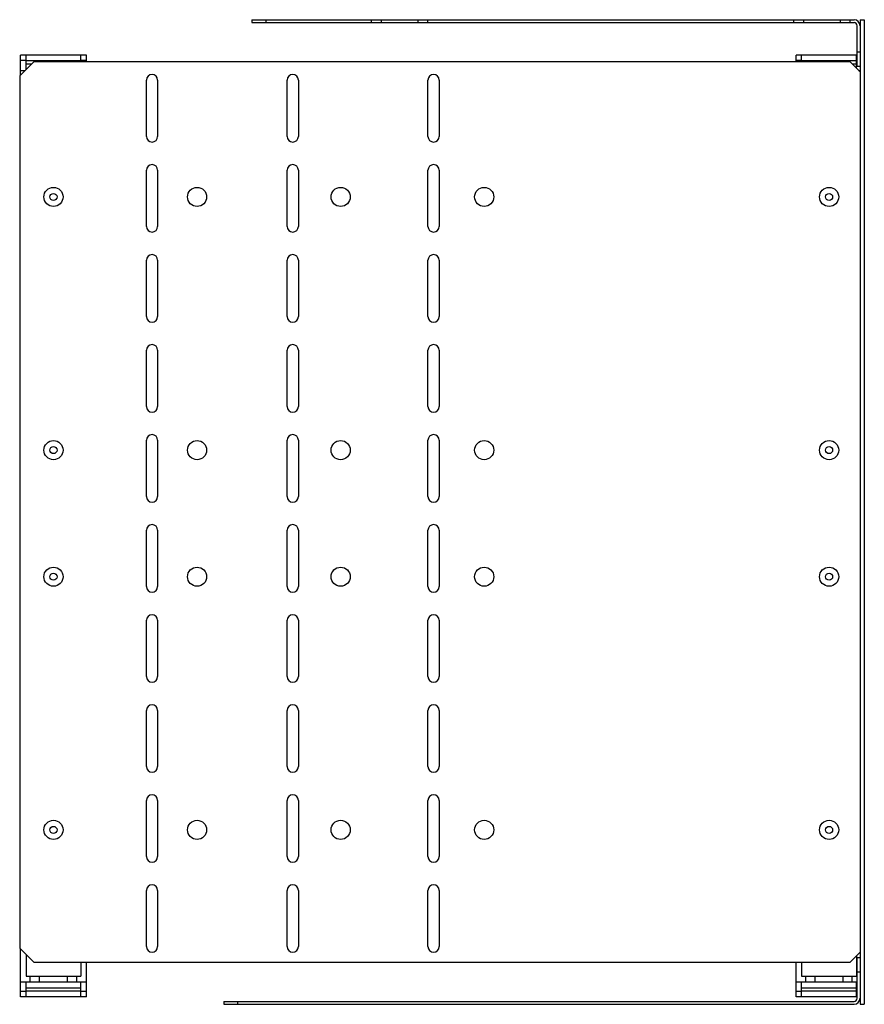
# Model space of a CAD drawing. Header units: millimetres. Extents: x 43 to 343, y 93 to 443.
import ezdxf

# ---------------------------------------------------------------- set-up
doc = ezdxf.new("R2010")
doc.units = ezdxf.units.MM
doc.header["$LTSCALE"] = 34.96037
doc.layers.get('0').update_dxf_attribs({"linetype": 'CONTINUOUS'})

msp = doc.modelspace()

# ---------------------------------------------------------------- linework, layer by layer
at = {"color": 7}
for p, q in [((125.39, 443.16), (125.39, 442.16)), ((125.39, 443.16), (339.24, 443.16)), ((125.39, 442.16), (339.24, 442.16)), ((130.39, 442.16), (130.39, 443.16)), ((167.89, 442.16), (167.89, 443.16)), ((171.39, 442.16), (171.39, 443.16)), ((184.39, 442.16), (184.39, 443.16)), ((187.89, 442.16), (187.89, 443.16)), ((317.89, 442.16), (317.89, 443.16)), ((321.39, 442.16), (321.39, 443.16)), ((334.39, 442.16), (334.39, 443.16)), ((337.89, 442.16), (337.89, 443.16)), ((340.39, 426.66), (340.39, 441.01)), ((341.39, 443.16), (341.39, 93.16)), ((341.39, 443.16), (342.89, 443.16)), ((342.89, 443.16), (342.89, 93.16)), ((43.14, 423.41), (43.14, 430.54)), ((66.64, 430.54), (43.14, 430.54)), ((45.14, 425.41), (45.14, 430.54)), ((64.64, 428.16), (64.64, 430.54)), ((66.64, 428.16), (66.64, 430.54)), ((318.64, 428.16), (318.64, 430.54)), ((340.39, 430.54), (318.64, 430.54)), ((320.64, 428.16), (320.64, 430.54)), ((340.14, 425.91), (340.14, 430.54)), ((341.39, 431.66), (340.39, 431.66)), ((47.89, 428.16), (42.89, 423.16)), ((45.14, 428.66), (43.14, 428.66)), ((64.64, 428.54), (45.14, 428.54)), ((47.12, 427.39), (45.14, 427.39)), ((337.89, 428.16), (47.89, 428.16)), ((66.64, 428.66), (64.64, 428.66)), ((320.64, 428.66), (318.64, 428.66)), ((340.14, 428.54), (320.64, 428.54)), ((341.39, 424.66), (337.89, 428.16)), ((340.14, 427.39), (338.66, 427.39)), ((340.39, 428.66), (340.14, 428.66)), ((43.14, 425.16), (44.89, 425.16)), ((340.39, 426.66), (341.39, 426.66)), ((340.89, 425.16), (341.39, 425.16)), ((42.89, 423.16), (42.89, 113.16)), ((87.89, 401.66), (87.89, 421.66)), ((91.89, 421.66), (91.89, 401.66)), ((137.89, 401.66), (137.89, 421.66)), ((141.89, 421.66), (141.89, 401.66)), ((187.89, 401.66), (187.89, 421.66)), ((191.89, 421.66), (191.89, 401.66)), ((87.89, 369.66), (87.89, 389.66)), ((91.89, 389.66), (91.89, 369.66)), ((137.89, 369.66), (137.89, 389.66)), ((141.89, 389.66), (141.89, 369.66)), ((187.89, 369.66), (187.89, 389.66)), ((191.89, 389.66), (191.89, 369.66)), ((87.89, 337.66), (87.89, 357.66)), ((91.89, 357.66), (91.89, 337.66)), ((137.89, 337.66), (137.89, 357.66)), ((141.89, 357.66), (141.89, 337.66)), ((187.89, 337.66), (187.89, 357.66)), ((191.89, 357.66), (191.89, 337.66)), ((87.89, 305.66), (87.89, 325.66)), ((91.89, 325.66), (91.89, 305.66)), ((137.89, 305.66), (137.89, 325.66)), ((141.89, 325.66), (141.89, 305.66)), ((187.89, 305.66), (187.89, 325.66)), ((191.89, 325.66), (191.89, 305.66)), ((87.89, 273.66), (87.89, 293.66)), ((91.89, 293.66), (91.89, 273.66)), ((137.89, 273.66), (137.89, 293.66)), ((141.89, 293.66), (141.89, 273.66)), ((187.89, 273.66), (187.89, 293.66)), ((191.89, 293.66), (191.89, 273.66)), ((87.89, 241.66), (87.89, 261.66)), ((91.89, 261.66), (91.89, 241.66)), ((137.89, 241.66), (137.89, 261.66)), ((141.89, 261.66), (141.89, 241.66)), ((187.89, 241.66), (187.89, 261.66)), ((191.89, 261.66), (191.89, 241.66)), ((87.89, 209.66), (87.89, 229.66)), ((91.89, 229.66), (91.89, 209.66)), ((137.89, 209.66), (137.89, 229.66)), ((141.89, 229.66), (141.89, 209.66)), ((187.89, 209.66), (187.89, 229.66)), ((191.89, 229.66), (191.89, 209.66)), ((87.89, 177.66), (87.89, 197.66)), ((91.89, 197.66), (91.89, 177.66)), ((137.89, 177.66), (137.89, 197.66)), ((141.89, 197.66), (141.89, 177.66)), ((187.89, 177.66), (187.89, 197.66)), ((191.89, 197.66), (191.89, 177.66)), ((87.89, 145.66), (87.89, 165.66)), ((91.89, 165.66), (91.89, 145.66)), ((137.89, 145.66), (137.89, 165.66)), ((141.89, 165.66), (141.89, 145.66)), ((187.89, 145.66), (187.89, 165.66)), ((191.89, 165.66), (191.89, 145.66)), ((87.89, 113.66), (87.89, 133.66)), ((91.89, 133.66), (91.89, 113.66)), ((137.89, 113.66), (137.89, 133.66)), ((141.89, 133.66), (141.89, 113.66)), ((187.89, 113.66), (187.89, 133.66)), ((191.89, 133.66), (191.89, 113.66)), ((42.89, 113.16), (47.89, 108.16)), ((43.14, 95.78), (43.14, 112.91)), ((45.14, 110.91), (45.14, 103.16)), ((337.89, 108.16), (341.39, 111.66)), ((340.14, 110.41), (340.14, 103.16)), ((341.39, 109.66), (340.39, 109.66)), ((340.39, 95.31), (340.39, 109.66)), ((47.89, 108.16), (337.89, 108.16)), ((64.64, 108.16), (64.64, 103.16)), ((66.64, 95.78), (66.64, 108.16)), ((318.64, 95.78), (318.64, 108.16)), ((320.64, 108.16), (320.64, 103.16)), ((45.14, 103.16), (64.64, 103.16)), ((46.64, 101.16), (46.64, 103.16)), ((49.89, 101.16), (49.89, 103.16)), ((59.89, 101.16), (59.89, 103.16)), ((63.14, 101.16), (63.14, 103.16)), ((320.64, 103.16), (340.14, 103.16)), ((322.14, 101.16), (322.14, 103.16)), ((325.39, 101.16), (325.39, 103.16)), ((335.39, 101.16), (335.39, 103.16)), ((338.64, 101.16), (338.64, 103.16)), ((340.39, 104.66), (341.39, 104.66)), ((43.14, 101.16), (66.64, 101.16)), ((45.14, 95.78), (45.14, 101.16)), ((64.64, 98.93), (45.14, 98.93)), ((64.64, 95.78), (64.64, 101.16)), ((318.64, 101.16), (340.39, 101.16)), ((320.64, 95.78), (320.64, 101.16)), ((340.14, 98.93), (320.64, 98.93)), ((340.14, 95.78), (340.14, 101.16)), ((45.14, 97.66), (43.14, 97.66)), ((66.64, 95.78), (43.14, 95.78)), ((64.64, 97.78), (45.14, 97.78)), ((66.64, 97.66), (64.64, 97.66)), ((320.64, 97.66), (318.64, 97.66)), ((340.39, 95.78), (318.64, 95.78)), ((340.14, 97.78), (320.64, 97.78)), ((340.39, 97.66), (340.14, 97.66)), ((115.39, 94.16), (339.24, 94.16)), ((115.39, 94.16), (115.39, 93.16)), ((115.39, 93.16), (339.24, 93.16)), ((120.39, 93.16), (120.39, 94.16)), ((341.39, 93.16), (342.89, 93.16))]:
    msp.add_line(p, q, dxfattribs=at)
for centre, radius in [((54.89, 380.16), 3.4), ((105.89, 380.16), 3.4), ((156.89, 380.16), 3.4), ((207.89, 380.16), 3.4), ((330.39, 380.16), 3.4), ((54.89, 380.16), 1.25), ((330.39, 380.16), 1.25), ((54.89, 290.16), 3.4), ((54.89, 290.16), 1.25), ((105.89, 290.16), 3.4), ((156.89, 290.16), 3.4), ((207.89, 290.16), 3.4), ((330.39, 290.16), 3.4), ((330.39, 290.16), 1.25), ((54.89, 245.16), 3.4), ((105.89, 245.16), 3.4), ((156.89, 245.16), 3.4), ((207.89, 245.16), 3.4), ((330.39, 245.16), 3.4), ((54.89, 245.16), 1.25), ((330.39, 245.16), 1.25), ((54.89, 155.16), 3.4), ((105.89, 155.16), 3.4), ((156.89, 155.16), 3.4), ((207.89, 155.16), 3.4), ((330.39, 155.16), 3.4), ((54.89, 155.16), 1.25), ((330.39, 155.16), 1.25)]:
    msp.add_circle(centre, radius, dxfattribs=at)
for centre, radius, start, end in [((339.24, 441.01), 2.15, 0, 90), ((339.24, 441.01), 1.15, 0, 90), ((89.89, 421.66), 2, 0, 180), ((139.89, 421.66), 2, 0, 180), ((189.89, 421.66), 2, 0, 180), ((89.89, 401.66), 2, 180, 360), ((139.89, 401.66), 2, 180, 360), ((189.89, 401.66), 2, 180, 360), ((89.89, 389.66), 2, 0, 180), ((139.89, 389.66), 2, 0, 180), ((189.89, 389.66), 2, 0, 180), ((89.89, 369.66), 2, 180, 360), ((139.89, 369.66), 2, 180, 360), ((189.89, 369.66), 2, 180, 360), ((89.89, 357.66), 2, 0, 180), ((139.89, 357.66), 2, 0, 180), ((189.89, 357.66), 2, 0, 180), ((89.89, 337.66), 2, 180, 360), ((139.89, 337.66), 2, 180, 360), ((189.89, 337.66), 2, 180, 360), ((89.89, 325.66), 2, 0, 180), ((139.89, 325.66), 2, 0, 180), ((189.89, 325.66), 2, 0, 180), ((89.89, 305.66), 2, 180, 360), ((139.89, 305.66), 2, 180, 360), ((189.89, 305.66), 2, 180, 360), ((89.89, 293.66), 2, 0, 180), ((139.89, 293.66), 2, 0, 180), ((189.89, 293.66), 2, 0, 180), ((89.89, 273.66), 2, 180, 360), ((139.89, 273.66), 2, 180, 360), ((189.89, 273.66), 2, 180, 360), ((89.89, 261.66), 2, 0, 180), ((139.89, 261.66), 2, 0, 180), ((189.89, 261.66), 2, 0, 180), ((89.89, 241.66), 2, 180, 360), ((139.89, 241.66), 2, 180, 360), ((189.89, 241.66), 2, 180, 360), ((89.89, 229.66), 2, 0, 180), ((139.89, 229.66), 2, 0, 180), ((189.89, 229.66), 2, 0, 180), ((89.89, 209.66), 2, 180, 360), ((139.89, 209.66), 2, 180, 360), ((189.89, 209.66), 2, 180, 360), ((89.89, 197.66), 2, 0, 180), ((139.89, 197.66), 2, 0, 180), ((189.89, 197.66), 2, 0, 180), ((89.89, 177.66), 2, 180, 360), ((139.89, 177.66), 2, 180, 360), ((189.89, 177.66), 2, 180, 360), ((89.89, 165.66), 2, 0, 180), ((139.89, 165.66), 2, 0, 180), ((189.89, 165.66), 2, 0, 180), ((89.89, 145.66), 2, 180, 360), ((139.89, 145.66), 2, 180, 360), ((189.89, 145.66), 2, 180, 360), ((89.89, 133.66), 2, 0, 180), ((139.89, 133.66), 2, 0, 180), ((189.89, 133.66), 2, 0, 180), ((89.89, 113.66), 2, 180, 360), ((139.89, 113.66), 2, 180, 360), ((189.89, 113.66), 2, 180, 360), ((339.24, 95.31), 2.15, 270, 360), ((339.24, 95.31), 1.15, 270, 360)]:
    msp.add_arc(centre, radius, start, end, dxfattribs=at)

doc.saveas('drawing.dxf')
